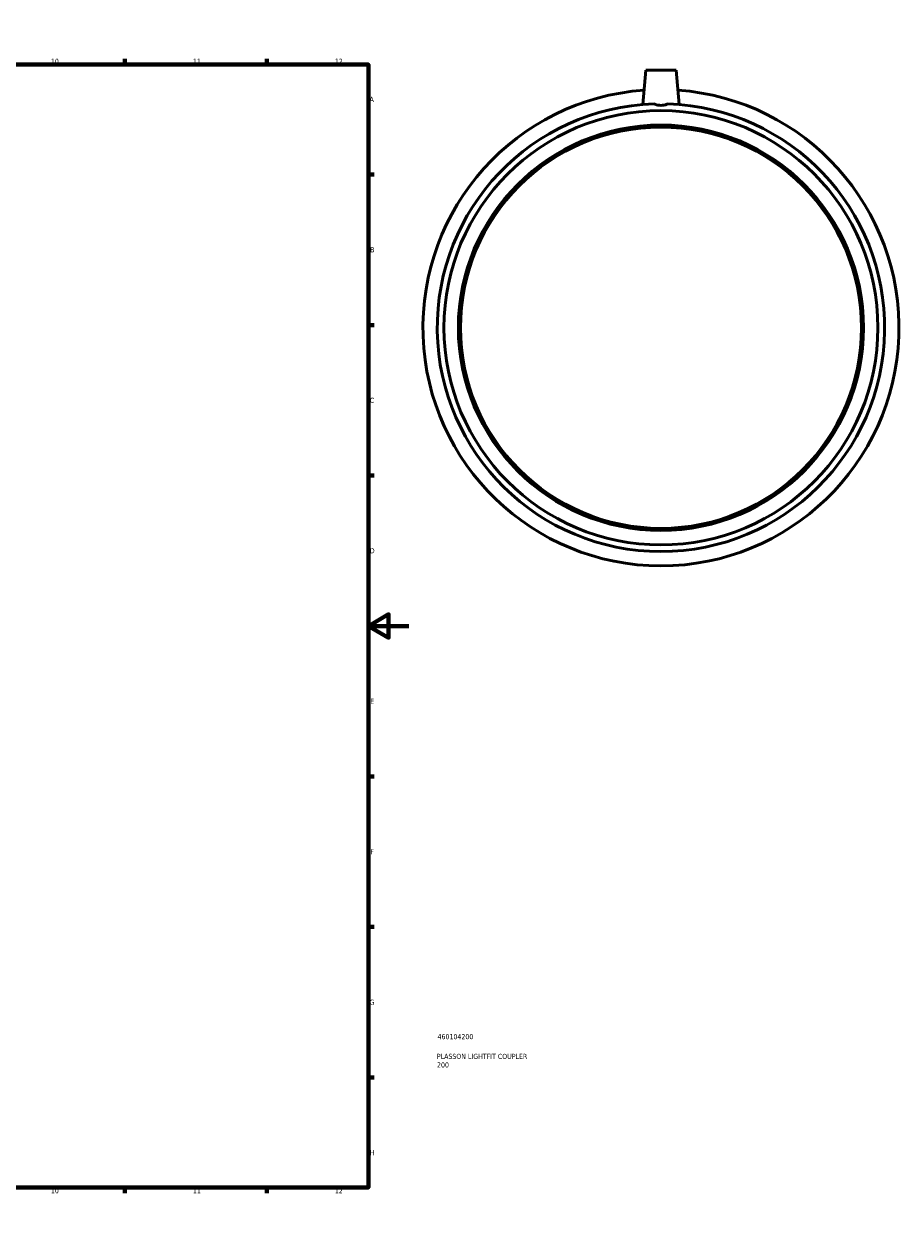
# Model space of a CAD drawing. Header units: millimetres. Extents: x -193 to 1125, y -245 to 1241.
# Tile 5 of 7: x 651 to 1083, y 0 to 594. Entities that reach past the tile are written whole.
import ezdxf

# ---------------------------------------------------------------- set-up
doc = ezdxf.new("R2010")
doc.units = ezdxf.units.MM
for name, color, linetype, lineweight in [('Border (ISO)', 7, 'Continuous', 70), ('Title (ISO)', 7, 'Continuous', 50), ('Visible (ISO)', 7, 'Continuous', 50)]:
    doc.layers.add(name, color=color, linetype=linetype, lineweight=lineweight)
doc.styles.add('Note Text (ISO)', font='tahoma.ttf')

# ---------------------------------------------------------------- blocks, each defined once
blk = doc.blocks.new('Borders Default Border')
at = {"layer": 'Border (ISO)'}
for p, q in [((70.08, 574), (70.08, 576.9)), ((140.17, 574), (140.17, 576.9)), ((210.25, 574), (210.25, 576.9)), ((280.33, 574), (280.33, 576.9)), ((350.42, 574), (350.42, 576.9)), ((490.58, 574), (490.58, 576.9)), ((560.67, 574), (560.67, 576.9)), ((630.75, 574), (630.75, 576.9)), ((700.83, 574), (700.83, 576.9)), ((770.92, 574), (770.92, 576.9)), ((20, 519.75), (17.1, 519.75)), ((821, 519.75), (823.9, 519.75)), ((20, 445.5), (17.1, 445.5)), ((821, 445.5), (823.9, 445.5)), ((20, 371.25), (17.1, 371.25)), ((821, 371.25), (823.9, 371.25)), ((20, 222.75), (17.1, 222.75)), ((821, 222.75), (823.9, 222.75)), ((20, 148.5), (17.1, 148.5)), ((821, 148.5), (823.9, 148.5)), ((20, 74.25), (17.1, 74.25)), ((821, 74.25), (823.9, 74.25)), ((70.08, 20), (70.08, 17.1)), ((140.17, 20), (140.17, 17.1)), ((210.25, 20), (210.25, 17.1)), ((280.33, 20), (280.33, 17.1)), ((350.42, 20), (350.42, 17.1)), ((490.58, 20), (490.58, 17.1)), ((560.67, 20), (560.67, 17.1)), ((630.75, 20), (630.75, 17.1)), ((700.83, 20), (700.83, 17.1)), ((770.92, 20), (770.92, 17.1))]:
    blk.add_line(p, q, dxfattribs=at)
at = {"layer": 'Border (ISO)', "flags": 128}
for points in [[(420.5, 594), (420.5, 574), (414.73, 584), (426.27, 584), (420.5, 574)], [(20, 20), (20, 574), (821, 574), (821, 20), (20, 20)], [(0, 297), (20, 297), (10, 302.77), (10, 291.23), (20, 297)], [(841, 297), (821, 297), (831, 302.77), (831, 291.23), (821, 297)], [(420.5, 0), (420.5, 20), (414.73, 10), (426.27, 10), (420.5, 20)]]:
    blk.add_lwpolyline(points, dxfattribs=at)
at = {"layer": 'Border (ISO)', "color": 232, "true_color": 0xca0064, "char_height": 2.5, "attachment_point": 7, "style": 'Note Text (ISO)'}
for s, insert in [('1', (34.48, 574.4)), ('2', (104.37, 574.4)), ('3', (174.43, 574.35)), ('4', (244.42, 574.4)), ('5', (314.64, 574.35)), ('6', (384.66, 574.35)), ('7', (454.77, 574.4)), ('8', (524.81, 574.34)), ('9', (594.88, 574.35)), ('10', (664.29, 574.35)), ('11', (734.37, 574.4)), ('12', (804.46, 574.4)), ('A', (17.29, 555.62)), ('A', (821.59, 555.62)), ('B', (17.59, 481.37)), ('B', (821.89, 481.37)), ('C', (17.43, 407.08)), ('C', (821.73, 407.08)), ('D', (17.43, 332.88)), ('D', (821.73, 332.88)), ('E', (17.64, 258.63)), ('E', (821.94, 258.63)), ('F', (17.7, 184.38)), ('F', (822, 184.38)), ('G', (17.31, 110.08)), ('G', (821.61, 110.08)), ('H', (17.44, 35.88)), ('H', (821.74, 35.88)), ('1', (34.48, 17.1)), ('2', (104.37, 17.1)), ('3', (174.43, 17.05)), ('4', (244.42, 17.1)), ('5', (314.64, 17.05)), ('6', (384.66, 17.05)), ('7', (454.77, 17.1)), ('8', (524.81, 17.04)), ('9', (594.88, 17.05)), ('10', (664.29, 17.05)), ('11', (734.37, 17.1)), ('12', (804.46, 17.1))]:
    blk.add_mtext(s, dxfattribs=dict(at, insert=insert))
blk = doc.blocks.new('Title Blocks ISO')
at = {"layer": 'Title (ISO)', "color": 232, "true_color": 0xca0064, "style": 'Note Text (ISO)'}
for tag, p in [('PART_NUMBER_001', (34.16, 73.13)), ('DESCRIPTION_001', (33.84, 63.4)), ('DESCRIPTION_002', (33.91, 59.18))]:
    blk.add_attdef(tag, p, '', height=2.5, dxfattribs=at)

msp = doc.modelspace()

# ---------------------------------------------------------------- linework, layer by layer
at = {"layer": 'Visible (ISO)'}
for p, q in [((957.964, 571.177), (956.484, 554.262)), ((957.964, 571.177), (972.964, 571.177)), ((972.964, 571.177), (974.444, 554.262))]:
    msp.add_line(p, q, dxfattribs=at)
for radius in [107.136, 100, 99]:
    msp.add_circle((965.464, 444.177), radius, dxfattribs=at)
for radius, start, end in [(117.5, 94.078601, 85.921399), (110.45, 91.757977, 88.242023)]:
    msp.add_arc((965.464, 444.177), radius, start, end, dxfattribs=at)
msp.add_open_spline([(968.852, 554.575), (968.711, 554.516), (968.566, 554.46), (967.491, 554.078), (966.458, 553.903), (964.47, 553.903), (963.436, 554.078), (962.361, 554.46), (962.217, 554.516), (962.075, 554.575)], degree=3, knots=[1.51896432, 1.51896432, 1.51896432, 1.51896432, 1.56614948, 1.56614948, 1.86429364, 1.86429364, 2.16243781, 2.16243781, 2.20962297, 2.20962297, 2.20962297, 2.20962297], dxfattribs=at)

# ---------------------------------------------------------------- block references
msp.add_blockref('Borders Default Border', (0, 0))
msp.add_blockref('Title Blocks ISO', (821, 20)).add_auto_attribs({'PART_NUMBER_001': '460104200', 'DESCRIPTION_001': 'PLASSON LIGHTFIT COUPLER', 'DESCRIPTION_002': '200'})

doc.saveas('drawing.dxf')
